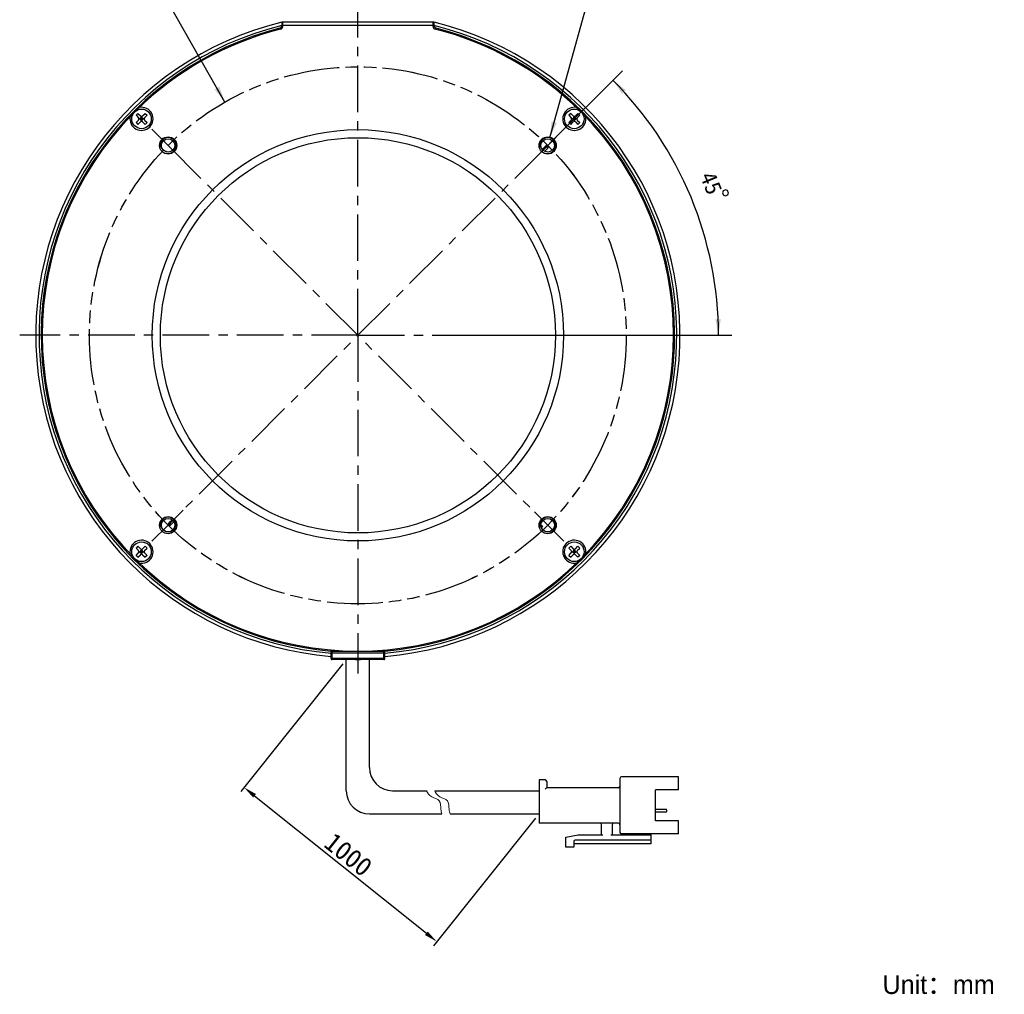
# Model space of a CAD drawing. Header units: millimetres. Extents: x 69 to 252, y -17 to 256.
# Tile 1 of 16: x 69 to 252, y -17 to 164. Entities that reach past the tile are written whole.
import ezdxf
from ezdxf.enums import TextEntityAlignment as Align

# ---------------------------------------------------------------- set-up
doc = ezdxf.new("R2010")
doc.units = ezdxf.units.MM
doc.header["$LTSCALE"] = 23.1
doc.header["$PDMODE"] = 3
doc.header["$PDSIZE"] = 8
doc.linetypes.add('CENTER', pattern=[0.6, 0.375, -0.075, 0.075, -0.075])
doc.linetypes.add('PHANTOM', pattern=[0.8, 0.45, -0.05, 0.1, -0.05, 0.1, -0.05])
doc.layers.get('0').update_dxf_attribs({"linetype": 'CONTINUOUS'})
doc.layers.get('Defpoints').update_dxf_attribs({"linetype": 'CONTINUOUS', "lineweight": 18})
for name, color, linetype in [('00_COMPONENTS', 7, 'CONTINUOUS'), ('03_ALL_AXES', 7, 'CONTINUOUS'), ('07_ALL_HOLES', 7, 'CONTINUOUS'), ('50_ALL_DETAILS', 7, 'CONTINUOUS'), ('51__DRAFT_DIMS', 7, 'CONTINUOUS')]:
    doc.layers.add(name, color=color, linetype=linetype)
for name, color, linetype, lineweight in [('标注', 3, 'CONTINUOUS', 25), ('粗实线', 7, 'CONTINUOUS', 30), ('细实线', 7, 'CONTINUOUS', 15)]:
    doc.layers.add(name, color=color, linetype=linetype, lineweight=lineweight)
doc.styles.get("Standard").update_dxf_attribs({"font": 'simfang.ttf'})
doc.dimstyles.new('CST Standard', dxfattribs={"dimtxt": 3.5, "dimasz": 2.5, "dimexe": 1, "dimexo": 1, "dimgap": 0.6, "dimtad": 1, "dimtoh": 1, "dimdsep": 46, "dimtxsty": 'STANDARD', "dimcen": -2.5, "dimdle": 5, "dimadec": 1, "dimazin": 2, "dimtfac": 1, "dimtofl": 0, "dimtmove": 0, "dimatfit": 0, "dimfxl": 1, "dimtolj": 1, "dimarcsym": 0})
doc.dimstyles.new('DIMSTYLE_4', dxfattribs={"dimtxt": 3, "dimasz": 3, "dimexe": 2.5, "dimexo": 0.5, "dimtad": 1, "dimdsep": 46, "dimtxsty": 'STANDARD', "dimblk": '_FILLED', "dimblk1": '_FILLED', "dimblk2": '_FILLED', "dimcen": 0.09, "dimclrt": 3, "dimazin": 2, "dimtp": 0.1, "dimtm": 0.1, "dimtfac": 1, "dimtofl": 0, "dimtmove": 0, "dimatfit": 1, "dimldrblk": '_FILLED', "dimfxl": 1, "dimtolj": 1, "dimarcsym": 0})
doc.dimstyles.new('DIMSTYLE_5', dxfattribs={"dimtxt": 3, "dimasz": 3, "dimexe": 2.5, "dimexo": 0.5, "dimgap": 3, "dimtad": 1, "dimdec": 1, "dimdsep": 46, "dimtxsty": 'STANDARD', "dimblk": '_FILLED', "dimblk1": '_FILLED', "dimblk2": '_FILLED', "dimcen": 0.09, "dimclrt": 3, "dimazin": 2, "dimtp": 0.5, "dimtm": 0.5, "dimtfac": 1, "dimtdec": -1, "dimtofl": 0, "dimtmove": 0, "dimatfit": 3, "dimldrblk": '_FILLED', "dimfxl": 1, "dimtolj": 1, "dimarcsym": 0})
doc.dimstyles.new('DIMSTYLE_6', dxfattribs={"dimtxt": 3, "dimasz": 3, "dimexe": 2.5, "dimexo": 0.5, "dimtad": 1, "dimdsep": 46, "dimtxsty": 'STANDARD', "dimblk": '_FILLED', "dimblk1": '_FILLED', "dimblk2": '_FILLED', "dimcen": 0.09, "dimclrt": 3, "dimazin": 2, "dimtp": 0.3, "dimtm": 0.3, "dimtfac": 1, "dimtofl": 0, "dimtmove": 0, "dimatfit": 1, "dimldrblk": '_FILLED', "dimfxl": 1, "dimtolj": 1, "dimarcsym": 0})

# ---------------------------------------------------------------- blocks, each defined once
blk = doc.blocks.new('_FILLED')
at = {"color": 0, "linetype": 'ByBlock'}
blk.add_solid([(0, 0), (-1, 0.167), (-1, -0.167)], dxfattribs=at)
blk = doc.blocks.new('*D4')
at = {"layer": '51__DRAFT_DIMS', "color": 4}
for p, q in [((167.5, 142.27), (174.72, 168.28)), ((174.72, 168.28), (178.22, 168.28)), ((178.22, 168.28), (190.03, 168.28))]:
    blk.add_line(p, q, dxfattribs=at)
at = {"layer": '51__DRAFT_DIMS', "color": 4, "xscale": 3, "yscale": 3, "zscale": 3, "rotation": 254.4833101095}
blk.add_blockref('_FILLED', (167.5, 142.27), dxfattribs=at)
at = {"layer": '51__DRAFT_DIMS', "color": 3}
blk.add_text('4-M3', height=3, dxfattribs=at).set_placement((179.72, 169.03))
blk = doc.blocks.new('*D5')
at = {"layer": '51__DRAFT_DIMS', "color": 4}
for p, q in [((167.45, 141.18), (181, 154.73)), ((153.53, 105.47), (201.4, 105.47))]:
    blk.add_line(p, q, dxfattribs=at)
for start, end in [(22.5, 45), (0, 22.5)]:
    blk.add_arc((131.74, 105.47), 67.16, start, end, dxfattribs=at)
for points in [[(181.66, 151.14), (179.23, 152.96), (180.94, 150.44)], [(198.33, 108.46), (198.9, 105.47), (199.33, 108.48)]]:
    blk.add_solid(points, dxfattribs=at)
at = {"layer": '51__DRAFT_DIMS', "color": 3}
blk.add_text('45', height=3, rotation=-67.5, dxfattribs=at).set_placement((196.18, 133.24), align=Align.CENTER)
blk = doc.blocks.new('*D6')
at = {"layer": '51__DRAFT_DIMS', "color": 4}
for p, q in [((92.83, 167.58), (79.22, 167.58)), ((96.33, 167.58), (92.83, 167.58)), ((106.97, 148.91), (96.33, 167.58))]:
    blk.add_line(p, q, dxfattribs=at)
at = {"layer": '51__DRAFT_DIMS', "color": 4, "xscale": 3, "yscale": 3, "zscale": 3, "rotation": 299.6918250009}
blk.add_blockref('_FILLED', (106.97, 148.91), dxfattribs=at)
at = {"layer": '51__DRAFT_DIMS', "color": 3}
blk.add_text('100', height=3, dxfattribs=at).set_placement((91.33, 168.33), align=Align.RIGHT)
blk = doc.blocks.new('*D8')
at = {"layer": 'Defpoints', "color": 0}
for p in [(129.58, 45.07), (165.48, 16.35), (146.44, -7.44)]:
    blk.add_point(p, dxfattribs=at)
at = {"layer": '标注', "color": 0, "linetype": 'Continuous', "lineweight": -2, "ltscale": 3}
for p, q in [((128.95, 44.29), (109.92, 20.5)), ((164.85, 15.57), (145.82, -8.22))]:
    blk.add_line(p, q, dxfattribs=at)
at = {"layer": '标注', "color": 9, "linetype": 'Continuous', "lineweight": -2, "ltscale": 3}
blk.add_line((112.49, 19.71), (144.49, -5.88), dxfattribs=at)
at = {"layer": '标注', "color": 9}
for points in [[(112.75, 20.04), (112.23, 19.39), (110.54, 21.28)], [(144.23, -6.21), (144.75, -5.56), (146.44, -7.44)]]:
    blk.add_solid(points, dxfattribs=at)
at = {"layer": '标注', "color": 7, "insert": (129.97, 8.77), "char_height": 3.5, "attachment_point": 5, "rotation": 321.3402}
blk.add_mtext('\\A1;1000{}{{\\H0.7x;}{}}', dxfattribs=at)

msp = doc.modelspace()

# ---------------------------------------------------------------- linework, layer by layer
msp.add_line((131.262, 45.07), (132.2182, 45.07))
at = {"layer": '00_COMPONENTS', "color": 7}
for p, q in [((117.5401, 163.7655), (117.5401, 163.1477)), ((117.7401, 163.7655), (117.5401, 163.7655)), ((117.7401, 162.9699), (117.7401, 163.8138)), ((117.7401, 163.8138), (145.7401, 163.8138)), ((145.7401, 162.9699), (145.7401, 163.8138)), ((145.9401, 163.7655), (145.7401, 163.7655)), ((145.9401, 163.1477), (145.9401, 163.7655)), ((117.5401, 163.1472), (117.5401, 163.1255)), ((117.7401, 163.2138), (145.7401, 163.2138)), ((145.9401, 163.1255), (145.9401, 163.1472)), ((90.7633, 146.8004), (90.4097, 146.4469)), ((90.7633, 146.8004), (91.2229, 146.3408)), ((91.6471, 146.3408), (92.1068, 146.8004)), ((92.1068, 146.8004), (92.4603, 146.4469)), ((171.3734, 146.8004), (171.0199, 146.4469)), ((171.3734, 146.8004), (171.8331, 146.3408)), ((172.2573, 146.3408), (172.7169, 146.8004)), ((172.7169, 146.8004), (173.0705, 146.4469)), ((90.4097, 146.4469), (90.8693, 145.9872)), ((90.4097, 145.1033), (90.8693, 145.563)), ((90.4097, 145.1033), (90.7633, 144.7498)), ((90.7633, 144.7498), (91.2229, 145.2094)), ((90.9572, 145.7751), (91.9128, 145.7751)), ((91.435, 146.1287), (91.0815, 145.7751)), ((91.0815, 145.7751), (91.435, 145.4215)), ((91.2582, 145.5983), (91.6118, 145.9519)), ((91.2582, 145.9519), (91.6118, 145.5983)), ((91.435, 145.2973), (91.435, 146.2529)), ((91.435, 146.1287), (91.7886, 145.7751)), ((91.7886, 145.7751), (91.435, 145.4215)), ((91.6471, 145.2094), (92.1068, 144.7498)), ((92.0007, 145.9872), (92.4603, 146.4469)), ((92.0007, 145.563), (92.4603, 145.1033)), ((92.4603, 145.1033), (92.1068, 144.7498)), ((171.0199, 146.4469), (171.4795, 145.9872)), ((171.0199, 145.1033), (171.4795, 145.563)), ((171.0199, 145.1033), (171.3734, 144.7498)), ((171.3734, 144.7498), (171.8331, 145.2094)), ((171.5674, 145.7751), (172.523, 145.7751)), ((172.0452, 146.1287), (171.6916, 145.7751)), ((171.6916, 145.7751), (172.0452, 145.4215)), ((171.8684, 145.5983), (172.222, 145.9519)), ((171.8684, 145.9519), (172.222, 145.5983)), ((172.0452, 145.2973), (172.0452, 146.2529)), ((172.0452, 146.1287), (172.3987, 145.7751)), ((172.3987, 145.7751), (172.0452, 145.4215)), ((172.2573, 145.2094), (172.7169, 144.7498)), ((172.6109, 145.9872), (173.0705, 146.4469)), ((172.6109, 145.563), (173.0705, 145.1033)), ((173.0705, 145.1033), (172.7169, 144.7498)), ((95.9196, 139.666), (96.0312, 139.7892)), ((96.2352, 139.5852), (96.0312, 139.7892)), ((166.0937, 140.0795), (166.8615, 140.8851)), ((166.1249, 140.0402), (166.7258, 140.6707)), ((166.5101, 139.7233), (167.1031, 140.3454)), ((166.8615, 140.8851), (166.7258, 140.6707)), ((166.7258, 140.6707), (167.1031, 140.3454)), ((167.2387, 140.5598), (166.8615, 140.8851)), ((167.1031, 140.3454), (167.2387, 140.5598)), ((96.568, 70.6008), (96.4222, 70.3933)), ((96.4222, 70.3933), (96.7833, 70.0501)), ((97.1181, 71.1248), (96.568, 70.6008)), ((96.9292, 70.2577), (96.568, 70.6008)), ((97.4801, 70.7138), (96.7833, 70.0501)), ((96.7833, 70.0501), (96.9292, 70.2577)), ((97.4548, 70.7584), (96.9292, 70.2577)), ((165.8465, 70.0988), (166.101, 69.8184)), ((166.101, 69.8184), (165.9352, 69.6522)), ((90.7633, 66.1902), (90.4097, 65.8367)), ((90.7633, 66.1902), (91.2229, 65.7306)), ((91.6471, 65.7306), (92.1068, 66.1902)), ((92.1068, 66.1902), (92.4603, 65.8367)), ((171.3734, 66.1902), (171.0199, 65.8367)), ((171.3734, 66.1902), (171.8331, 65.7306)), ((172.2573, 65.7306), (172.7169, 66.1902)), ((172.7169, 66.1902), (173.0705, 65.8367)), ((90.4097, 65.8367), (90.8693, 65.3771)), ((90.4097, 64.4932), (90.8693, 64.9528)), ((90.4097, 64.4932), (90.7633, 64.1396)), ((90.7633, 64.1396), (91.2229, 64.5992)), ((90.9572, 65.1649), (91.9128, 65.1649)), ((91.435, 65.5185), (91.0815, 65.1649)), ((91.0815, 65.1649), (91.435, 64.8114)), ((91.2582, 65.3417), (91.6118, 64.9881)), ((91.2582, 64.9881), (91.6118, 65.3417)), ((91.435, 64.6871), (91.435, 65.6427)), ((91.435, 65.5185), (91.7886, 65.1649)), ((91.7886, 65.1649), (91.435, 64.8114)), ((91.6471, 64.5992), (92.1068, 64.1396)), ((92.0007, 65.3771), (92.4603, 65.8367)), ((92.0007, 64.9528), (92.4603, 64.4932)), ((92.4603, 64.4932), (92.1068, 64.1396)), ((171.0199, 65.8367), (171.4795, 65.3771)), ((171.0199, 64.4932), (171.4795, 64.9528)), ((171.0199, 64.4932), (171.3734, 64.1396)), ((171.3734, 64.1396), (171.8331, 64.5992)), ((171.5674, 65.1649), (172.523, 65.1649)), ((172.0452, 65.5185), (171.6916, 65.1649)), ((171.6916, 65.1649), (172.0452, 64.8114)), ((171.8684, 65.3417), (172.222, 64.9881)), ((171.8684, 64.9881), (172.222, 65.3417)), ((172.0452, 64.6871), (172.0452, 65.6427)), ((172.0452, 65.5185), (172.3987, 65.1649)), ((172.3987, 65.1649), (172.0452, 64.8114)), ((172.2573, 64.5992), (172.7169, 64.1396)), ((172.6109, 65.3771), (173.0705, 65.8367)), ((172.6109, 64.9528), (173.0705, 64.4932)), ((173.0705, 64.4932), (172.7169, 64.1396)), ((126.7401, 45.27), (126.7401, 46.8834)), ((136.5401, 46.57), (126.9401, 46.57)), ((136.7401, 45.27), (136.7401, 46.8834)), ((136.5401, 45.07), (126.9401, 45.07))]:
    msp.add_line(p, q, dxfattribs=at)
at = {"layer": '00_COMPONENTS', "color": 4}
for p, q in [((126.7401, 46.37), (136.7401, 46.37)), ((126.9401, 45.07), (126.9401, 46.8704)), ((136.5401, 45.07), (136.5401, 46.8704)), ((136.7401, 45.27), (126.7401, 45.27))]:
    msp.add_line(p, q, dxfattribs=at)
at = {"layer": '00_COMPONENTS', "color": 7}
for centre, radius in [((91.435, 145.7751), 1.825), ((172.0452, 145.7751), 1.825), ((131.7401, 105.47), 38.3), ((96.3848, 140.8254), 1.6), ((131.7401, 105.47), 36.8), ((96.3848, 140.8254), 1.25), ((167.0954, 140.8254), 1.6), ((167.0954, 140.8254), 1.25), ((96.3848, 70.1147), 1.6), ((167.0954, 70.1147), 1.6), ((96.3848, 70.1147), 1.25), ((167.0954, 70.1147), 1.25), ((91.435, 65.1649), 1.825), ((172.0452, 65.1649), 1.825)]:
    msp.add_circle(centre, radius, dxfattribs=at)
for centre, radius, start, end in [((131.7404, 105.4722), 60.0003, 103.690617, 265.219732), ((131.7404, 105.4722), 59.9999, 274.779772, 76.309867), ((131.7404, 105.4722), 59.4, 103.831764, 265.171155), ((131.7401, 105.47), 59, 104.303537, 265.138595), ((131.7401, 105.47), 58.8, 104.153433, 134.628451), ((117.0401, 163.1255), 0.5, 284.303537, 360), ((117.2401, 162.9699), 0.5, 284.153433, 360), ((131.7404, 105.4722), 59.4, 274.82834, 76.168724), ((131.7401, 105.47), 59, 274.861405, 75.696463), ((146.2401, 162.9699), 0.5, 180, 255.846567), ((146.4401, 163.1255), 0.5, 180, 255.696463), ((131.7401, 105.47), 58.8, 45.238893, 75.846567), ((131.7401, 105.47), 58.8, 135.371572, 224.761107), ((91.435, 145.7751), 2.15, 168.739775, 101.260225), ((172.0452, 145.7751), 2.15, 78.739775, 11.260225), ((131.7401, 105.47), 58.8, 315.371551, 44.761107), ((90.6572, 145.7751), 0.3, 315, 45), ((91.435, 146.5529), 0.3, 225, 315), ((91.435, 144.9973), 0.3, 45, 135), ((92.2128, 145.7751), 0.3, 135, 225), ((171.2674, 145.7751), 0.3, 315, 45), ((172.0452, 146.5529), 0.3, 225, 315), ((172.0452, 144.9973), 0.3, 45, 135), ((172.823, 145.7751), 0.3, 135, 225), ((91.435, 65.1649), 2.15, 258.739775, 191.260225), ((172.0452, 65.1649), 2.15, 348.739775, 281.260225), ((90.6572, 65.1649), 0.3, 315, 45), ((91.435, 65.9427), 0.3, 225, 315), ((91.435, 64.3871), 0.3, 45, 135), ((92.2128, 65.1649), 0.3, 135, 225), ((171.2674, 65.1649), 0.3, 315, 45), ((172.0452, 65.9427), 0.3, 225, 315), ((172.0452, 64.3871), 0.3, 45, 135), ((172.823, 65.1649), 0.3, 135, 225), ((131.7401, 105.47), 58.8, 225.238893, 314.628471), ((126.9401, 46.37), 0.2, 90, 180), ((136.5401, 46.37), 0.2, 0, 90), ((126.9401, 45.27), 0.2, 180, 270), ((136.5401, 45.27), 0.2, 270, 360)]:
    msp.add_arc(centre, radius, start, end, dxfattribs=at)
at = {"layer": '00_COMPONENTS', "color": 4}
for centre in [(96.3848, 140.8254), (167.0954, 140.8254), (96.3848, 70.1147), (167.0954, 70.1147)]:
    msp.add_arc(centre, 1.5, 255, 195, dxfattribs=at)
at = {"layer": '03_ALL_AXES', "color": 1, "linetype": 'CENTER'}
for q in [(131.7401, 168.47), (68.7401, 105.47), (131.7401, 42.47), (194.7401, 105.47)]:
    msp.add_line((131.7401, 105.47), q, dxfattribs=at)
at = {"layer": '07_ALL_HOLES', "color": 1, "linetype": 'CENTER'}
for p, q in [((96.3848, 140.8254), (93.3796, 143.8306)), ((167.0954, 140.8254), (170.1006, 143.8306)), ((96.3848, 140.8254), (164.6055, 72.6046)), ((167.0954, 140.8254), (99.1978, 72.9277)), ((96.3848, 70.1147), (99.1978, 72.9277)), ((167.0954, 70.1147), (164.6055, 72.6046)), ((96.3848, 70.1147), (93.3796, 67.1095)), ((167.0954, 70.1147), (170.1006, 67.1095))]:
    msp.add_line(p, q, dxfattribs=at)
at = {"layer": '07_ALL_HOLES', "color": 1, "linetype": 'PHANTOM'}
msp.add_circle((131.7401, 105.47), 50, dxfattribs=at)
at = {"layer": '50_ALL_DETAILS', "color": 4, "linetype": 'PHANTOM'}
msp.add_circle((131.7408, 105.4707), 50, dxfattribs=at)
at = {"layer": '51__DRAFT_DIMS', "color": 3}
msp.add_lwpolyline([(200.2526, 132.5466), (199.7907, 132.3552), (199.6554, 132.0286), (199.8467, 131.5667), (200.1734, 131.4314), (200.6353, 131.6227), (200.7706, 131.9493), (200.5793, 132.4113), (200.2526, 132.5466)], dxfattribs=at)
at = {"layer": '51__DRAFT_DIMS', "color": 4}
msp.add_arc((167.0954, 140.8254), 1.5, 45, 92.918259, dxfattribs=at)
at = {"layer": '粗实线', "ltscale": 3}
for p, q in [((129.5768, 20.6586), (129.5768, 45.07)), ((133.8847, 24.9665), (133.8847, 45.07)), ((138.1926, 20.6586), (144.5395, 20.6586)), ((146.064, 20.6586), (165.476, 20.6586)), ((133.8847, 16.3507), (147.3886, 16.3507)), ((148.913, 16.3507), (165.476, 16.3507))]:
    msp.add_line(p, q, dxfattribs=at)
at = {"layer": '粗实线'}
for p, q in [((165.476, 22.6689), (165.476, 14.6275)), ((166.6248, 22.6689), (165.476, 22.6689)), ((166.912, 22.3817), (166.912, 21.233)), ((180.5537, 22.9561), (180.5537, 12.9043)), ((191.467, 23.2433), (180.8409, 23.2433)), ((191.467, 20.8022), (191.467, 23.2433)), ((180.2665, 21.233), (166.912, 21.233)), ((191.467, 20.8022), (187.1591, 20.8022)), ((187.1591, 15.0583), (187.1591, 20.8022)), ((187.1591, 17.2131), (189.1407, 17.2131)), ((187.1591, 16.7097), (189.1407, 16.7097)), ((189.2843, 16.8533), (189.2843, 17.0695)), ((191.467, 15.0583), (187.1591, 15.0583)), ((191.467, 12.6172), (191.467, 15.0583)), ((180.2665, 14.6275), (165.476, 14.6275)), ((177.1073, 12.4736), (177.1073, 14.3403)), ((179.1177, 14.3403), (179.1177, 12.4736)), ((170.5019, 12.0428), (172.7994, 12.4736)), ((170.5019, 10.176), (170.5019, 12.0428)), ((171.9379, 11.1812), (171.9379, 10.176)), ((186.2975, 11.4684), (172.225, 11.4684)), ((172.7994, 12.4736), (177.3945, 12.4736)), ((178.8305, 12.4736), (186.2975, 12.4736)), ((191.467, 12.6172), (180.8409, 12.6172)), ((184.5744, 12.4736), (184.5744, 12.6172)), ((186.2975, 12.6172), (186.2975, 10.7504)), ((171.9379, 10.176), (170.5019, 10.176)), ((186.2975, 10.7504), (171.9379, 10.7504))]:
    msp.add_line(p, q, dxfattribs=at)
at = {"layer": '粗实线', "ltscale": 3}
for centre in [(138.1926, 24.9665), (133.8847, 20.6586)]:
    msp.add_arc(centre, 4.3079, 180, 270, dxfattribs=at)
at = {"layer": '粗实线'}
for centre, radius, start, end in [((166.6248, 22.3817), 0.2872, 0, 90), ((180.8409, 22.9561), 0.2872, 90, 180), ((180.2665, 21.5201), 0.2872, 270, 0), ((189.1407, 17.0695), 0.1436, 0, 90), ((189.1407, 16.8533), 0.1436, 270, 0), ((176.8201, 14.3403), 0.2872, 0, 90), ((179.4049, 14.3403), 0.2872, 90, 180), ((180.2665, 14.3403), 0.2872, 0, 90), ((180.8409, 12.9043), 0.2872, 180, 270), ((172.225, 11.1812), 0.2872, 90, 180)]:
    msp.add_arc(centre, radius, start, end, dxfattribs=at)
msp.add_open_spline([(166.912, 21.233), (166.9082, 21.2292), (166.8947, 21.2157), (166.8679, 21.1889), (166.829, 21.15), (166.7825, 21.1034), (166.7314, 21.0524), (166.6784, 20.9993), (166.6426, 20.9636), (166.6248, 20.9458)], degree=3, knots=[0, 0, 0, 0, 132.44496021, 469.29186831, 937.59263349, 1489.92739949, 2093.19286428, 2719.61557646, 3341.62114333, 3341.62114333, 3341.62114333, 3341.62114333], dxfattribs=at)
at = {"layer": '细实线', "ltscale": 3}
for points, knots in [([(144.5395, 20.6586), (144.7124, 20.1814), (145.296, 19.4172), (147.2473, 19.0309), (147.1062, 17.4345), (147.3023, 16.6086), (147.3886, 16.3507)], [0, 0, 0, 0, 610.83119015, 1204.5829362, 1830.46368675, 2133.90260583, 2133.90260583, 2133.90260583, 2133.90260583]), ([(146.064, 20.6586), (146.2368, 20.1814), (146.8204, 19.4172), (148.7717, 19.0309), (148.6306, 17.4345), (148.8267, 16.6086), (148.913, 16.3507)], [0, 0, 0, 0, 609.2601643, 1201.48481194, 1825.75582997, 2128.41432004, 2128.41432004, 2128.41432004, 2128.41432004])]:
    msp.add_open_spline(points, degree=3, knots=knots, dxfattribs=at)

# ---------------------------------------------------------------- texts
at = {"insert": (229.4682, -13.6836), "char_height": 3.5, "width": 66.074441, "attachment_point": 1}
msp.add_mtext('{\\fFZLanTingHei-R-GBK|b0|i0|c134|p2;Unit：mm}', dxfattribs=at)

# ---------------------------------------------------------------- dimensions: what is measured, and where the dimension line sits
at = {"layer": '51__DRAFT_DIMS', "color": 4}
for p1, p2, text, dimstyle, picture, middle in [((106.974, 148.9058), (156.5075, 62.0356), '%%c<>', 'DIMSTYLE_6', '*D6', (88.0217, 169.8292)), ((167.4967, 142.2707), (166.6942, 139.38), '4-M3\\P ', 'DIMSTYLE_4', '*D4', (184.1232, 170.5265))]:
    dim = msp.add_diameter_dim_2p(p1=p1, p2=p2, text=text, dimstyle=dimstyle, override={"dimtih": 1, "dimtoh": 1, "dimpost": '<>'}, dxfattribs=at)
    dim.commit()
    dim.dimension.update_dxf_attribs({"geometry": picture, "text_midpoint": middle, "dimtype": 163})
dim = msp.add_angular_dim_2l(base=(193.787, 131.17068), line1=((152.35342, 105.47001), (153.02501, 105.47001)), line2=((166.62055, 140.35047), (167.09544, 140.82535)), dimstyle='DIMSTYLE_5', dxfattribs=at)
dim.commit()
dim.dimension.update_dxf_attribs({"geometry": '*D5', "text_midpoint": (193.42234, 132.03396), "dimtype": 162})
at = {"layer": '标注', "color": 9, "ltscale": 3}
dim = msp.add_linear_dim(base=(146.4412, -7.4429), p1=(129.5768, 45.07), p2=(165.476, 16.3507), angle=321.340192, text='1000{}{{\\H0.7x;}{}}', dimstyle='CST Standard', override={"dimlfac": 2, "dimclrd": 9, "dimclrt": 7}, dxfattribs=at)
dim.commit()
dim.dimension.update_dxf_attribs({"geometry": '*D8', "text_midpoint": (129.9721, 8.7675)})

doc.saveas('drawing.dxf')
